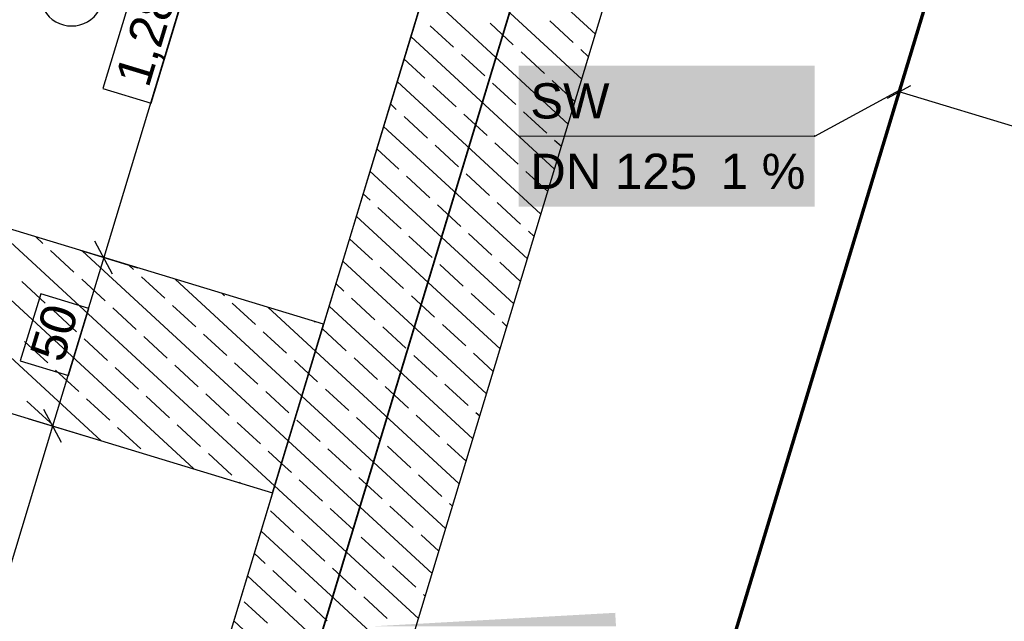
# Model space of a CAD drawing. Extents: x -779 to 790, y -208 to 633.
# Tile 154 of 232: x 40 to 96, y 259 to 293. Entities that reach past the tile are written whole.
import ezdxf
from ezdxf.lldxf.tags import DXFTag

# ---------------------------------------------------------------- set-up
doc = ezdxf.new("R2010")
doc.units = 0
doc.layers.get('0').update_dxf_attribs({"lineweight": 25})
for name, color, linetype, lineweight, true_color in [('01AFU Allgemein Bemaßung-A07F5V4RWF', 7, 'Continuous', 25, 0x848484), ('02 Raster Gebäude-A07F5V4QWF', 7, 'Continuous', 25, 0x848484), ('20 Fundament-A07F5V4OWF', 7, 'Continuous', 25, 0x848484), ('S_Mass', 150, 'Continuous', 25, 0x007fff), ('S_Schmutzwasser_Grundleitung', 7, 'Continuous', 70, 0x7f5f00), ('X_Mass', 150, 'Continuous', 25, 0x007fff)]:
    doc.layers.add(name, color=color, linetype=linetype, lineweight=lineweight, true_color=true_color)
doc.layers.add('02 Raster Gebäude-A07F5V53WF', color=7, linetype='Continuous', lineweight=13)
doc.layers.add('X_Allgemein', color=7, linetype='Continuous', lineweight=25)
doc.styles.get("Standard").update_dxf_attribs({"font": 'arial.ttf'})
tags = doc.linetypes.add('Raster-A07F5V4TWF', pattern=[0.2, 0.1, -0.05, 0, -0.05]).pattern_tags.tags
tags[10:11] = [DXFTag(74, 4), DXFTag(75, 0), DXFTag(340, '0'), DXFTag(46, 1.0), DXFTag(50, 0.0), DXFTag(44, 0.0), DXFTag(45, 0.0)]
tags[8:9] = [DXFTag(74, 4), DXFTag(75, 0), DXFTag(340, '0'), DXFTag(46, 1.0), DXFTag(50, 0.0), DXFTag(44, 0.0), DXFTag(45, 0.0)]
tags[6:7] = [DXFTag(74, 4), DXFTag(75, 0), DXFTag(340, '0'), DXFTag(46, 1.0), DXFTag(50, 0.0), DXFTag(44, 0.0), DXFTag(45, 0.0)]
tags[4:5] = [DXFTag(74, 4), DXFTag(75, 0), DXFTag(340, '0'), DXFTag(46, 1.0), DXFTag(50, 0.0), DXFTag(44, 0.0), DXFTag(45, 0.0)]
tags = doc.linetypes.add('Raster-A07F5V57WF', pattern=[0.2, 0.1, -0.05, 0, -0.05]).pattern_tags.tags
tags[10:11] = [DXFTag(74, 4), DXFTag(75, 0), DXFTag(340, '0'), DXFTag(46, 1.0), DXFTag(50, 0.0), DXFTag(44, 0.0), DXFTag(45, 0.0)]
tags[8:9] = [DXFTag(74, 4), DXFTag(75, 0), DXFTag(340, '0'), DXFTag(46, 1.0), DXFTag(50, 0.0), DXFTag(44, 0.0), DXFTag(45, 0.0)]
tags[6:7] = [DXFTag(74, 4), DXFTag(75, 0), DXFTag(340, '0'), DXFTag(46, 1.0), DXFTag(50, 0.0), DXFTag(44, 0.0), DXFTag(45, 0.0)]
tags[4:5] = [DXFTag(74, 4), DXFTag(75, 0), DXFTag(340, '0'), DXFTag(46, 1.0), DXFTag(50, 0.0), DXFTag(44, 0.0), DXFTag(45, 0.0)]
tags = doc.linetypes.add('Wipeout_Contour-A07F5V4SWF', pattern=[1, 0, -1]).pattern_tags.tags
tags[6:7] = [DXFTag(74, 4), DXFTag(75, 0), DXFTag(340, '0'), DXFTag(46, 1.0), DXFTag(50, 0.0), DXFTag(44, 0.0), DXFTag(45, 0.0)]
tags[4:5] = [DXFTag(74, 4), DXFTag(75, 0), DXFTag(340, '0'), DXFTag(46, 1.0), DXFTag(50, 0.0), DXFTag(44, 0.0), DXFTag(45, 0.0)]

# ---------------------------------------------------------------- blocks, each defined once
blk = doc.blocks.new('Referenz-A07F5V4VWF', base_point=(-401.415, -176.34))
at = {"color": 0, "linetype": 'ByBlock', "lineweight": -2, "ltscale": 12.5}
for p, q in [((86.887, 372.632), (35.975, 204.73)), ((37.572, 175.533), (96.97, 371.417)), ((57.478, 275.643), (2.883, 292.203)), ((-0.019, 282.632), (54.576, 266.073)), ((54.576, 266.073), (57.478, 275.643))]:
    blk.add_line(p, q, dxfattribs=at)
at = {"layer": '01AFU Allgemein Bemaßung-A07F5V4RWF', "color": 0, "lineweight": -2}
for p, q in [((52.446, 304.025), (44.988, 279.431)), ((45.488, 278.495), (44.488, 280.366)), ((43.642, 279.839), (46.902, 278.85)), ((44.988, 279.431), (42.086, 269.86)), ((42.586, 268.924), (41.586, 270.795)), ((40.74, 270.268), (44, 269.279)), ((42.086, 269.86), (15, 180.535))]:
    blk.add_line(p, q, dxfattribs=at)
at = {"layer": '01AFU Allgemein Bemaßung-A07F5V4RWF', "color": 0, "linetype": 'Wipeout_Contour-A07F5V4SWF', "lineweight": -2, "ltscale": 1.625}
for p, q in [((47.079, 296.074), (44.941, 289.024)), ((47.676, 288.195), (49.813, 295.245)), ((44.941, 289.024), (47.676, 288.195)), ((41.408, 277.374), (40.251, 273.558)), ((44.143, 276.545), (41.408, 277.374)), ((42.986, 272.729), (44.143, 276.545)), ((40.251, 273.558), (42.986, 272.729))]:
    blk.add_line(p, q, dxfattribs=at)
at = {"layer": '02 Raster Gebäude-A07F5V4QWF', "color": 0, "linetype": 'Raster-A07F5V4TWF', "lineweight": -2, "ltscale": 187.5}
blk.add_line((38.335, 195.282), (101.61, 403.952), dxfattribs=at)
at = {"layer": '20 Fundament-A07F5V4OWF', "color": 0, "lineweight": -2}
for p, q in [((37.572, 175.533), (80.425, 316.854)), ((64.936, 300.238), (57.478, 275.643)), ((72.92, 292.105), (64.753, 299.636)), ((72.147, 289.553), (63.979, 297.084)), ((71.373, 287.001), (63.206, 294.533)), ((64.864, 291.371), (63.54, 292.592)), ((68.255, 291.509), (66.932, 292.729)), ((71.647, 291.646), (70.324, 292.866)), ((57.478, 275.643), (2.883, 292.203)), ((70.599, 284.45), (62.432, 291.981)), ((66.628, 289.744), (65.305, 290.964)), ((70.02, 289.881), (68.697, 291.102)), ((72.533, 290.829), (72.088, 291.239)), ((63.236, 289.607), (62.045, 290.705)), ((69.825, 281.898), (61.658, 289.43)), ((65.001, 287.979), (63.678, 289.2)), ((68.393, 288.117), (67.069, 289.337)), ((71.76, 288.277), (70.461, 289.475)), ((61.609, 287.842), (61.271, 288.154)), ((66.766, 286.352), (65.442, 287.573)), ((70.157, 286.49), (68.834, 287.71)), ((63.374, 286.215), (62.05, 287.435)), ((69.052, 279.347), (60.884, 286.878)), ((65.138, 284.588), (63.815, 285.808)), ((68.53, 284.725), (67.207, 285.945)), ((70.986, 285.726), (70.599, 286.083)), ((61.747, 284.45), (60.498, 285.602)), ((44.835, 269.027), (27.946, 284.601)), ((68.278, 276.795), (60.111, 284.326)), ((66.903, 282.961), (65.58, 284.181)), ((70.212, 283.174), (68.971, 284.318)), ((63.511, 282.823), (62.188, 284.043)), ((50.111, 267.427), (33.222, 283)), ((60.12, 282.686), (59.724, 283.051)), ((-0.019, 282.632), (54.576, 266.073)), ((68.668, 281.333), (67.344, 282.554)), ((61.884, 281.059), (60.561, 282.279)), ((65.276, 281.196), (63.952, 282.416)), ((54.695, 266.465), (38.499, 281.4)), ((67.504, 274.244), (59.337, 281.775)), ((67.04, 279.569), (65.717, 280.789)), ((69.439, 280.622), (69.109, 280.927)), ((41.533, 280.234), (41.137, 280.6)), ((60.257, 279.294), (58.95, 280.499)), ((63.649, 279.431), (62.325, 280.652)), ((43.298, 278.607), (41.975, 279.827)), ((55.468, 269.017), (43.775, 279.8)), ((66.73, 271.692), (58.563, 279.223)), ((68.665, 278.071), (67.482, 279.162)), ((46.69, 278.744), (46.413, 279)), ((62.022, 277.667), (60.698, 278.887)), ((65.413, 277.804), (64.09, 279.025)), ((41.671, 276.842), (40.347, 278.063)), ((45.063, 276.98), (43.739, 278.2)), ((48.454, 277.117), (47.131, 278.337)), ((56.242, 271.568), (49.051, 278.199)), ((58.63, 277.529), (58.176, 277.947)), ((51.846, 277.254), (51.689, 277.399)), ((53.611, 275.627), (52.287, 276.848)), ((60.394, 275.902), (59.071, 277.123)), ((63.786, 276.04), (62.463, 277.26)), ((67.178, 276.177), (65.854, 277.397)), ((43.435, 275.215), (42.112, 276.435)), ((46.827, 275.352), (45.504, 276.573)), ((50.219, 275.49), (48.896, 276.71)), ((57.016, 274.12), (54.327, 276.599)), ((65.957, 269.14), (57.789, 276.672)), ((57.003, 275.765), (56.966, 275.799)), ((67.891, 275.519), (67.619, 275.77)), ((55.375, 274), (54.052, 275.221)), ((58.767, 274.138), (57.444, 275.358)), ((62.159, 274.275), (60.835, 275.495)), ((65.551, 274.412), (64.227, 275.633)), ((41.808, 273.45), (40.485, 274.671)), ((45.2, 273.588), (43.877, 274.808)), ((48.592, 273.725), (47.268, 274.946)), ((51.984, 273.863), (50.66, 275.083)), ((65.183, 266.589), (57.016, 274.12)), ((56.629, 272.844), (55.817, 273.593)), ((60.532, 272.51), (59.208, 273.731)), ((63.924, 272.648), (62.6, 273.868)), ((67.117, 272.968), (65.992, 274.006)), ((43.573, 271.823), (42.249, 273.044)), ((46.965, 271.961), (45.641, 273.181)), ((50.356, 272.098), (49.033, 273.319)), ((53.748, 272.236), (52.425, 273.456)), ((57.14, 272.373), (56.629, 272.844)), ((55.513, 270.608), (54.189, 271.829)), ((58.905, 270.746), (57.581, 271.966)), ((62.296, 270.883), (60.973, 272.104)), ((65.688, 271.021), (64.365, 272.241)), ((41.946, 270.059), (40.622, 271.279)), ((45.337, 270.196), (44.014, 271.417)), ((48.729, 270.334), (47.406, 271.554)), ((52.121, 270.471), (50.798, 271.691)), ((64.409, 264.037), (56.242, 271.568)), ((57.277, 268.981), (55.954, 270.202)), ((60.669, 269.119), (59.346, 270.339)), ((64.061, 269.256), (62.737, 270.476)), ((66.344, 270.416), (66.129, 270.614)), ((47.102, 268.569), (45.779, 269.789)), ((50.494, 268.706), (49.17, 269.927)), ((53.886, 268.844), (52.562, 270.064)), ((63.636, 261.486), (55.468, 269.017)), ((59.042, 267.354), (57.719, 268.574)), ((62.434, 267.491), (61.11, 268.712)), ((65.57, 267.865), (64.502, 268.849)), ((52.258, 267.079), (50.935, 268.3)), ((55.081, 267.741), (54.327, 268.437)), ((55.65, 267.217), (55.081, 267.741)), ((57.415, 265.589), (56.091, 266.81)), ((60.807, 265.727), (59.483, 266.947)), ((64.198, 265.864), (62.875, 267.085)), ((52.749, 266.626), (52.7, 266.672)), ((62.862, 258.934), (54.695, 266.465)), ((54.576, 266.073), (35.975, 204.73)), ((59.179, 263.962), (57.856, 265.183)), ((62.571, 264.1), (61.248, 265.32)), ((64.796, 265.313), (64.639, 265.457)), ((55.788, 263.825), (54.464, 265.045)), ((62.088, 256.382), (53.921, 263.914)), ((60.944, 262.335), (59.621, 263.555)), ((64.022, 262.761), (63.012, 263.693)), ((57.552, 262.198), (56.229, 263.418)), ((54.16, 262.06), (53.534, 262.638)), ((59.317, 260.57), (57.993, 261.791)), ((62.709, 260.708), (61.385, 261.928)), ((61.314, 253.831), (53.147, 261.362)), ((55.925, 260.433), (54.602, 261.653)), ((61.081, 258.943), (59.758, 260.164)), ((63.249, 260.21), (63.15, 260.301)), ((54.298, 258.668), (52.974, 259.889)), ((57.69, 258.806), (56.366, 260.026)), ((60.541, 251.279), (52.373, 258.81))]:
    blk.add_line(p, q, dxfattribs=at)
at = {"layer": '01AFU Allgemein Bemaßung-A07F5V4RWF', "color": 0, "linetype": 'ByBlock', "lineweight": -2, "ltscale": 1.625, "char_height": 2.00026, "attachment_point": 1, "rotation": 73.1312}
for s, insert in [('{\\fArial;1,28}', (45.614, 289.586)), ('{\\fArial;50}', (40.756, 273.974))]:
    blk.add_mtext(s, dxfattribs=dict(at, insert=insert))
blk = doc.blocks.new('Referenz-A07F5V59WF', base_point=(-759.499, -206.186))
at = {"layer": '02 Raster Gebäude-A07F5V53WF', "color": 0, "linetype": 'Raster-A07F5V57WF', "ltscale": 117.000008}
blk.add_line((38.303, 195.329), (101.563, 403.96), dxfattribs=at)
blk = doc.blocks.new('Maß-A07F5V6NWF', base_point=(89.505, 280.396))
at = {"color": 0, "linetype": 'ByBlock', "lineweight": -2, "ltscale": 0.25}
for p, q in [((89.586, 286.924), (93.068, 298.408)), ((111.116, 280.396), (114.598, 291.88)), ((89.505, 288.484), (90.828, 289.192)), ((111.696, 282.31), (90.166, 288.838)), ((111.035, 281.956), (112.358, 282.663))]:
    blk.add_line(p, q, dxfattribs=at)
at = {"color": 0, "linetype": 'ByBlock', "lineweight": -2, "ltscale": 0.25, "insert": (99.472, 288.524), "char_height": 1.8, "attachment_point": 1, "rotation": 343.1321}
blk.add_mtext('{\\fArial;1.13}', dxfattribs=at)
blk = doc.blocks.new('Kreis-A07F5VEZWF', base_point=(41.364, 292.576))
at = {"color": 0, "linetype": 'ByBlock', "lineweight": -2, "ltscale": 0.25}
for p, q in [((42.266, 295.941), (42.07, 295.81)), ((42.478, 296.045), (42.266, 295.941)), ((42.701, 296.121), (42.478, 296.045)), ((42.932, 296.167), (42.701, 296.121)), ((43.168, 296.183), (42.932, 296.167)), ((43.403, 296.167), (43.168, 296.183)), ((43.635, 296.121), (43.403, 296.167)), ((43.858, 296.045), (43.635, 296.121)), ((44.07, 295.941), (43.858, 296.045)), ((44.266, 295.81), (44.07, 295.941)), ((41.737, 295.477), (41.606, 295.281)), ((41.893, 295.654), (41.737, 295.477)), ((42.07, 295.81), (41.893, 295.654)), ((44.443, 295.654), (44.266, 295.81)), ((44.599, 295.477), (44.443, 295.654)), ((44.73, 295.281), (44.599, 295.477)), ((41.426, 294.846), (41.38, 294.615)), ((41.502, 295.069), (41.426, 294.846)), ((41.606, 295.281), (41.502, 295.069)), ((44.834, 295.069), (44.73, 295.281)), ((44.91, 294.846), (44.834, 295.069)), ((44.956, 294.615), (44.91, 294.846)), ((41.38, 294.615), (41.364, 294.379)), ((41.364, 294.379), (41.38, 294.144)), ((44.971, 294.379), (44.956, 294.615)), ((44.956, 294.144), (44.971, 294.379)), ((41.38, 294.144), (41.426, 293.912)), ((41.426, 293.912), (41.502, 293.689)), ((41.502, 293.689), (41.606, 293.478)), ((44.73, 293.478), (44.834, 293.689)), ((44.834, 293.689), (44.91, 293.912)), ((44.91, 293.912), (44.956, 294.144)), ((41.606, 293.478), (41.737, 293.281)), ((41.737, 293.281), (41.893, 293.104)), ((41.893, 293.104), (42.07, 292.948)), ((44.266, 292.948), (44.443, 293.104)), ((44.443, 293.104), (44.599, 293.281)), ((44.599, 293.281), (44.73, 293.478)), ((42.07, 292.948), (42.266, 292.817)), ((42.266, 292.817), (42.478, 292.713)), ((42.478, 292.713), (42.701, 292.637)), ((42.701, 292.637), (42.932, 292.591)), ((42.932, 292.591), (43.168, 292.576)), ((43.168, 292.576), (43.403, 292.591)), ((43.403, 292.591), (43.635, 292.637)), ((43.635, 292.637), (43.858, 292.713)), ((43.858, 292.713), (44.07, 292.817)), ((44.07, 292.817), (44.266, 292.948))]:
    blk.add_line(p, q, dxfattribs=at)

msp = doc.modelspace()

# ---------------------------------------------------------------- linework, layer by layer
at = {"layer": 'S_Mass', "color": 7, "true_color": 0xffffff}
msp.add_solid([(74.087, 258.491), (60.225, 258.491), (74.044, 259.259)], dxfattribs=at)
at = {"layer": 'S_Schmutzwasser_Grundleitung'}
msp.add_line((99.382, 319.232), (79.34, 253.134), dxfattribs=at)
at = {"layer": 'X_Mass'}
for p, q in [((85.372, 286.324), (90.192, 288.924)), ((85.363, 286.328), (85.362, 286.327)), ((85.362, 286.327), (85.362, 286.326)), ((85.362, 286.326), (85.362, 286.324)), ((85.362, 286.324), (85.362, 286.323)), ((85.362, 286.323), (85.362, 286.322)), ((85.362, 286.322), (85.363, 286.321)), ((85.364, 286.33), (85.363, 286.329)), ((85.363, 286.329), (85.363, 286.328)), ((85.363, 286.321), (85.363, 286.319)), ((85.363, 286.319), (85.364, 286.318)), ((85.365, 286.331), (85.364, 286.33)), ((85.364, 286.318), (85.365, 286.317)), ((85.366, 286.332), (85.365, 286.331)), ((85.365, 286.317), (85.366, 286.316)), ((85.367, 286.333), (85.366, 286.332)), ((85.366, 286.316), (85.367, 286.316)), ((85.368, 286.334), (85.367, 286.333)), ((85.367, 286.316), (85.368, 286.315)), ((85.369, 286.334), (85.368, 286.334)), ((85.368, 286.315), (85.369, 286.315)), ((85.371, 286.334), (85.369, 286.334)), ((85.369, 286.315), (85.371, 286.314)), ((85.372, 286.334), (85.371, 286.334)), ((85.371, 286.314), (85.372, 286.314)), ((85.373, 286.334), (85.372, 286.334)), ((85.372, 286.314), (85.373, 286.314)), ((85.375, 286.334), (85.373, 286.334)), ((85.373, 286.314), (85.375, 286.315)), ((85.376, 286.334), (85.375, 286.334)), ((85.375, 286.315), (85.376, 286.315)), ((85.377, 286.333), (85.376, 286.334)), ((85.376, 286.315), (85.377, 286.316)), ((85.378, 286.332), (85.377, 286.333)), ((85.377, 286.316), (85.378, 286.316)), ((85.379, 286.331), (85.378, 286.332)), ((85.378, 286.316), (85.379, 286.317)), ((85.38, 286.33), (85.379, 286.331)), ((85.379, 286.317), (85.38, 286.318)), ((85.381, 286.329), (85.38, 286.33)), ((85.38, 286.318), (85.381, 286.319)), ((85.381, 286.328), (85.381, 286.329)), ((85.382, 286.327), (85.381, 286.328)), ((85.381, 286.321), (85.382, 286.322)), ((85.381, 286.319), (85.381, 286.321)), ((85.382, 286.326), (85.382, 286.327)), ((85.382, 286.324), (85.382, 286.326)), ((85.382, 286.323), (85.382, 286.324)), ((85.382, 286.322), (85.382, 286.323))]:
    msp.add_line(p, q, dxfattribs=at)
at = {"layer": 'X_Mass', "lineweight": 18}
msp.add_line((68.553, 286.324), (85.372, 286.324), dxfattribs=at)
at = {"layer": 'X_Mass', "color": 7, "true_color": 0xffffff}
for points in [[(68.553, 282.324), (85.372, 282.324), (68.553, 290.324)], [(85.372, 282.324), (68.553, 290.324), (85.372, 290.324)]]:
    msp.add_solid(points, dxfattribs=at)

# ---------------------------------------------------------------- block references
at = {"color": 8, "lineweight": 25, "ltscale": 1250, "true_color": 0x808080}
msp.add_blockref('Referenz-A07F5V59WF', (-759.499, -206.186), dxfattribs=at)
at = {"color": 8, "lineweight": 25, "ltscale": 12.5, "true_color": 0x808080}
msp.add_blockref('Referenz-A07F5V4VWF', (-401.415, -176.34), dxfattribs=at)
at = {"layer": 'S_Mass', "ltscale": 0.25}
msp.add_blockref('Maß-A07F5V6NWF', (89.505, 280.396), dxfattribs=at)
at = {"layer": 'X_Allgemein', "ltscale": 0.25}
msp.add_blockref('Kreis-A07F5VEZWF', (41.364, 292.576), dxfattribs=at)

# ---------------------------------------------------------------- texts
at = {"layer": 'X_Mass', "char_height": 2, "attachment_point": 1}
for s, insert in [('{\\fArial;SW}', (69.219, 289.324)), ('{\\fArial;DN 125}', (69.219, 285.324)), ('{\\fArial;1 %}', (80.032, 285.324))]:
    msp.add_mtext(s, dxfattribs=dict(at, insert=insert))

doc.saveas('drawing.dxf')
